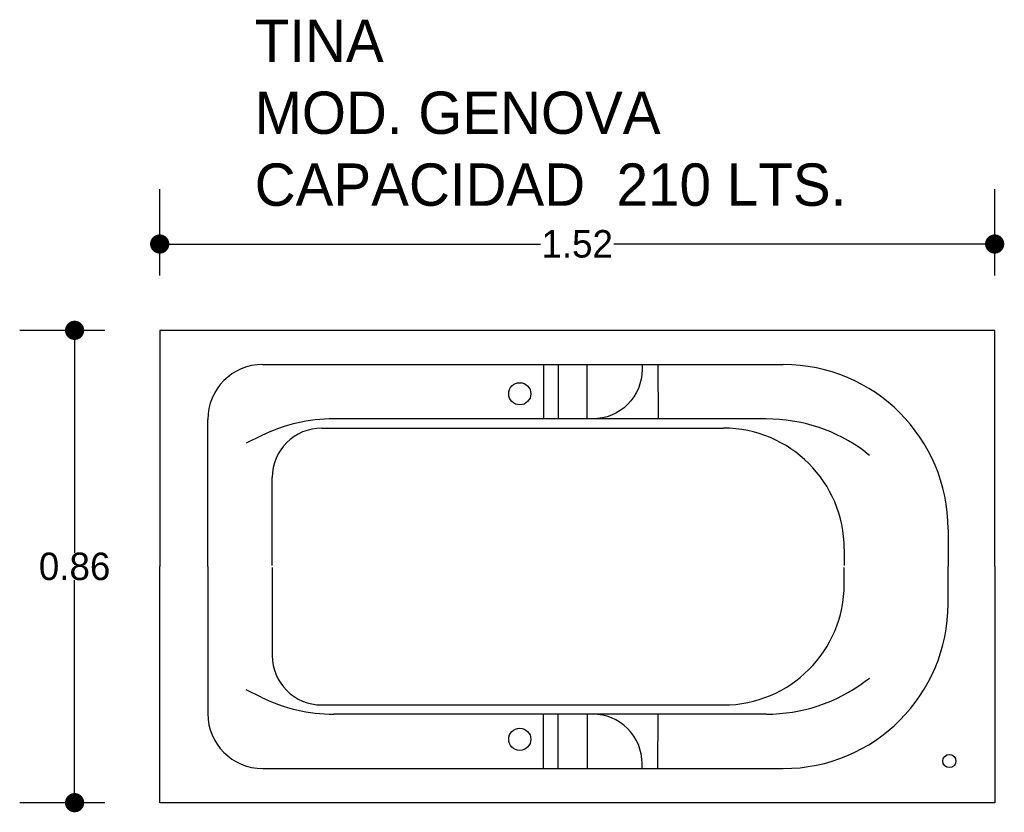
# Model space of a CAD drawing. Header units: millimetres. Extents: x 158.43 to 160.22, y 147.85 to 149.29.
import ezdxf

# ---------------------------------------------------------------- set-up
doc = ezdxf.new("R2010")
doc.units = ezdxf.units.MM
doc.layers.add('cotas', color=3, linetype='Continuous')
doc.layers.add('limies2', color=2, linetype='Continuous')
doc.styles.add('77', font='txt')
doc.dimstyles.new('cotas1', dxfattribs={"dimtxt": 0.05, "dimasz": 0.035, "dimexe": 0.1, "dimexo": 0.1, "dimgap": 0, "dimtad": 0, "dimtih": 1, "dimtoh": 1, "dimzin": 1, "dimdsep": 46, "dimtxsty": 'Standard', "dimblk": 'DOT', "dimcen": 0.2, "dimadec": 0, "dimazin": 0, "dimtm": 1e-09, "dimtfac": 1, "dimtix": 1, "dimtmove": 0, "dimatfit": 3, "dimfxl": 0, "dimarcsym": 0})

# ---------------------------------------------------------------- blocks, each defined once
blk = doc.blocks.new('_Dot')
at = {"layer": 'limies2', "color": 0, "lineweight": -2}
blk.add_line((-0.5, 0), (-1, 0), dxfattribs=at)
at = {"layer": 'limies2', "color": 0, "const_width": 0.5}
blk.add_lwpolyline([(-0.25, 0, 1), (0.25, 0, 1)], format="xyb", close=True, dxfattribs=at)
blk = doc.blocks.new('*D2')
at = {"layer": 'cotas', "color": 0, "lineweight": -2}
for p, q in [((158.5808, 148.7233), (158.4259, 148.7233)), ((158.5259, 148.6883), (158.5259, 148.3183)), ((158.5259, 147.8983), (158.5259, 148.2683)), ((158.5808, 147.8633), (158.4259, 147.8633))]:
    blk.add_line(p, q, dxfattribs=at)
at = {"layer": 'Defpoints', "color": 0}
for p in [(158.5259, 148.7233), (158.6808, 148.7233), (158.6808, 147.8633)]:
    blk.add_point(p, dxfattribs=at)
at = {"layer": 'cotas', "color": 0, "lineweight": -2, "xscale": 0.035, "yscale": 0.035, "zscale": 0.035}
for p, rotation in [((158.5259, 148.7233), 90), ((158.5259, 147.8633), 270)]:
    blk.add_blockref('_Dot', p, dxfattribs=dict(at, rotation=rotation))
at = {"layer": 'cotas', "color": 0, "insert": (158.5259, 148.2933), "char_height": 0.05, "attachment_point": 5}
blk.add_mtext('0.86', dxfattribs=at)
blk = doc.blocks.new('*D1')
at = {"layer": 'cotas', "color": 0, "lineweight": -2}
for p, q in [((158.6808, 148.8233), (158.6808, 148.9805)), ((160.2008, 148.8233), (160.2008, 148.9805)), ((158.7158, 148.8805), (159.3742, 148.8805)), ((160.1658, 148.8805), (159.5075, 148.8805))]:
    blk.add_line(p, q, dxfattribs=at)
at = {"layer": 'Defpoints', "color": 0}
for p in [(160.2008, 148.8805), (158.6808, 148.7233), (160.2008, 148.7233)]:
    blk.add_point(p, dxfattribs=at)
at = {"layer": 'cotas', "color": 0, "lineweight": -2, "xscale": 0.035, "yscale": 0.035, "zscale": 0.035, "rotation": 180}
blk.add_blockref('_Dot', (158.6808, 148.8805), dxfattribs=at)
at = {"layer": 'cotas', "color": 0, "lineweight": -2, "xscale": 0.035, "yscale": 0.035, "zscale": 0.035}
blk.add_blockref('_Dot', (160.2008, 148.8805), dxfattribs=at)
at = {"layer": 'cotas', "color": 0, "insert": (159.4408, 148.8805), "char_height": 0.05, "attachment_point": 5}
blk.add_mtext('1.52', dxfattribs=at)

msp = doc.modelspace()

# ---------------------------------------------------------------- linework, layer by layer
at = {"layer": 'limies2'}
for p, q in [((158.6808, 148.7233), (158.6808, 148.2933)), ((160.2008, 148.7233), (158.6808, 148.7233)), ((160.2008, 148.2933), (160.2008, 148.7233)), ((158.8683, 148.6611), (159.8159, 148.6611)), ((159.3796, 148.6611), (159.3797, 148.5616)), ((159.4063, 148.6611), (159.4064, 148.5617)), ((159.5878, 148.6611), (159.588, 148.5619)), ((158.7683, 148.2933), (158.7683, 148.5611)), ((159.7847, 148.5621), (158.998, 148.5621)), ((158.9758, 148.5453), (159.7069, 148.5453)), ((158.8658, 148.5314), (158.8382, 148.5178)), ((159.965, 148.5022), (159.9729, 148.4962)), ((158.8858, 148.2953), (158.8858, 148.4553)), ((160.1159, 148.3611), (160.1159, 148.2933)), ((159.9269, 148.3253), (159.9269, 148.2953)), ((158.6808, 147.8633), (158.6808, 148.2933)), ((158.7683, 148.2933), (158.7683, 148.0255)), ((158.8858, 148.2913), (158.8858, 148.1312)), ((159.9269, 148.2612), (159.9269, 148.2913)), ((160.1159, 148.2255), (160.1159, 148.2933)), ((160.2008, 148.2933), (160.2008, 147.8633)), ((159.965, 148.0844), (159.9729, 148.0903)), ((158.8658, 148.0552), (158.8382, 148.0687)), ((158.9758, 148.0412), (159.7069, 148.0412)), ((159.7847, 148.0245), (158.998, 148.0245)), ((159.3796, 147.9254), (159.3797, 148.0249)), ((159.4063, 147.9255), (159.4064, 148.0249)), ((159.5878, 147.9255), (159.588, 148.0247)), ((158.8683, 147.9255), (159.8159, 147.9255)), ((160.2008, 147.8633), (158.6808, 147.8633))]:
    msp.add_line(p, q, dxfattribs=at)
for points in [[(159.4589, 148.6611), (159.559, 148.6611), (159.559, 148.6521, -0.414214), (159.469, 148.5621), (159.4589, 148.5621)], [(159.4589, 147.9255), (159.559, 147.9255), (159.559, 147.9345, 0.414214), (159.469, 148.0245), (159.4589, 148.0245)]]:
    msp.add_lwpolyline(points, format="xyb", close=True, dxfattribs=at)
for centre, radius in [((159.3363, 148.6078), 0.0202), ((159.3363, 147.9787), 0.0202), ((160.1183, 147.9391), 0.012)]:
    msp.add_circle(centre, radius, dxfattribs=at)
for centre, radius, start, end in [((158.8683, 148.5611), 0.1, 90, 180), ((159.8159, 148.3611), 0.3, 0, 90), ((158.998, 148.2621), 0.3, 90, 116.1548), ((159.7851, 148.2621), 0.3, 53.1558, 90.0615), ((158.9758, 148.4553), 0.09, 90, 180), ((159.7069, 148.3253), 0.22, 0, 90), ((159.7069, 148.2612), 0.22, 270, 0), ((159.8159, 148.2255), 0.3, 270, 0), ((158.9758, 148.1312), 0.09, 180, 270), ((159.7851, 148.3245), 0.3, 269.9385, 306.8442), ((158.998, 148.3245), 0.3, 243.8452, 270), ((158.8683, 148.0255), 0.1, 180, 270)]:
    msp.add_arc(centre, radius, start, end, dxfattribs=at)

# ---------------------------------------------------------------- texts
at = {"layer": 'limies2', "style": '77'}
for s, height, p in [('TINA', 0.07708, (158.8538, 149.2119)), ('MOD. GENOVA', 0.077085, (158.8538, 149.081)), ('CAPACIDAD  210 LTS.', 0.077085, (158.8538, 148.9501))]:
    msp.add_text(s, height=height, dxfattribs=at).set_placement(p)

# ---------------------------------------------------------------- dimensions: what is measured, and where the dimension line sits
at = {"layer": 'cotas'}
dim = msp.add_linear_dim(base=(160.2008, 148.8805), p1=(158.6808, 148.7233), p2=(160.2008, 148.7233), dimstyle='cotas1', dxfattribs=at)
dim.commit()
dim.dimension.update_dxf_attribs({"geometry": '*D1', "text_midpoint": (159.4408, 148.8805)})
dim = msp.add_linear_dim(base=(158.5259, 148.7233), p1=(158.6808, 147.8633), p2=(158.6808, 148.7233), angle=90, dimstyle='cotas1', dxfattribs=at)
dim.commit()
dim.dimension.update_dxf_attribs({"geometry": '*D2', "text_midpoint": (158.5259, 148.2933)})

doc.saveas('drawing.dxf')
